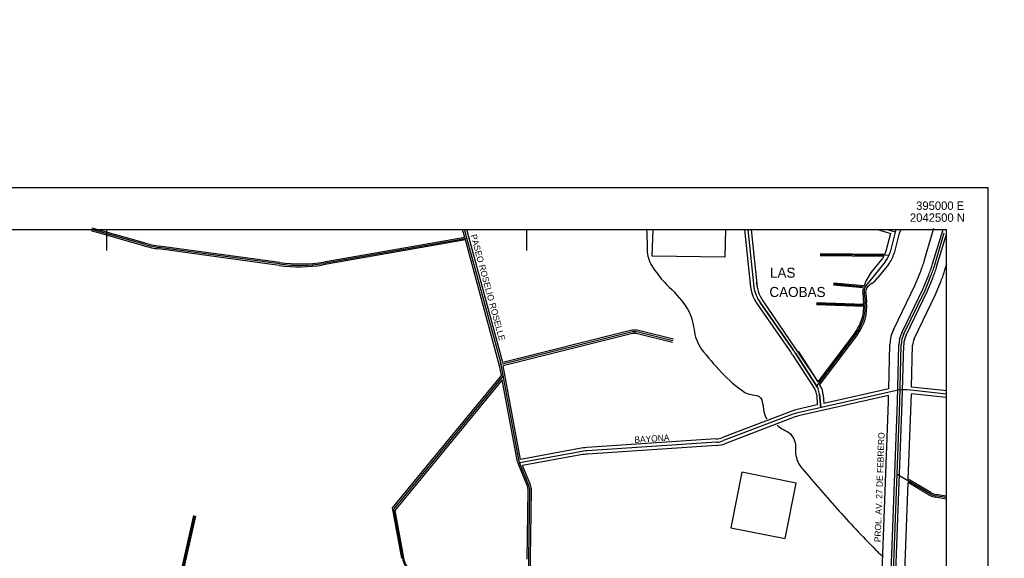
# Model space of a CAD drawing. Extents: x 389840 to 785025, y 2039290 to 4084025.
# Tile 7 of 8: x 393897 to 395069, y 2042108 to 2042750. Entities that reach past the tile are written whole.
import ezdxf

# ---------------------------------------------------------------- set-up
doc = ezdxf.new("R2010")
doc.units = 0
doc.linetypes.add('DASHED', pattern=[0])
doc.linetypes.add('PHANTOM', pattern=[0])
for name, color, linetype in [('1', 7, 'CONTINUOUS'), ('2', 7, 'CONTINUOUS'), ('25', 7, 'CONTINUOUS'), ('55', 7, 'CONTINUOUS'), ('8', 7, 'CONTINUOUS'), ('STREAM', 7, 'CONTINUOUS')]:
    doc.layers.add(name, color=color, linetype=linetype)

msp = doc.modelspace()

# ---------------------------------------------------------------- linework, layer by layer
at = {"layer": '1', "color": 0, "linetype": 'CONTINUOUS'}
for p, q in [((394046.0936, 2042481.9368), (393982.3568, 2042500)), ((394469.092, 2042343.0448), (394426.416, 2042500)), ((394929.5336, 2042500), (394939.1816, 2042497.0208)), ((394939.9192, 2042500), (394932.948, 2042472.8696)), ((394986.2312, 2042457.7632), (394997.412, 2042495.8152)), ((394428.9408, 2042489.3736), (394258.3192, 2042459.3784)), ((394205.9704, 2042458.9), (394062.2912, 2042478.5512)), ((394849.6168, 2042470.1664), (394931.7352, 2042469.1736)), ((394927.228, 2042461.5288), (394905.5728, 2042434.9056)), ((394903.3512, 2042431.3424), (394865.6352, 2042434.8104)), ((394975.0408, 2042428.28), (394981.624, 2042444.5392)), ((394902.1992, 2042423.7024), (394903.2304, 2042413.2024)), ((394949.4432, 2042375.4256), (394975.0408, 2042428.28)), ((394817.7864, 2042356.3632), (394778.3176, 2042412.8752)), ((394845.3096, 2042411.852), (394903.456, 2042409.7544)), ((394624.208, 2042377.4864), (394469.8504, 2042338.9968)), ((394674.4816, 2042367.22), (394632.9264, 2042377.4952)), ((394892.7128, 2042375.988), (394845.7032, 2042314)), ((394846.6232, 2042311.7304), (394820.2296, 2042352.7208)), ((394944.5656, 2042294.3288), (394946.3152, 2042362.552)), ((394491.4744, 2042223.544), (394469.092, 2042343.0448)), ((394472.372, 2042325.5336), (394341.644, 2042166.7432)), ((394939.12, 2042307.868), (394823.2848, 2042281.5664)), ((394846.6232, 2042311.7304), (394847.3144, 2042310.0336)), ((395000.284, 2042303.6872), (394953.644, 2042308.7112)), ((394848.98, 2042303.4752), (394850.6984, 2042288.0112)), ((394850.6984, 2042288.0112), (394848.98, 2042303.4752)), ((394928.9768, 2041870.4072), (394944.5656, 2042294.3288)), ((394817.3032, 2042279.76), (394734.6728, 2042248.3344)), ((394726.1488, 2042246.472), (394572.2688, 2042236.1688)), ((394564.0136, 2042235.1344), (394491.9912, 2042221.832)), ((394502.9848, 2042194.8), (394492.2528, 2042220.912)), ((394980.604, 2042185.0288), (394941.3944, 2042208.0952)), ((394501.9952, 2042056.1536), (394504.008, 2042189.4088)), ((395000, 2042180.4792), (394987.4984, 2042182.5336)), ((394341.644, 2042166.7432), (394352.4064, 2042108.2992)), ((394104.772, 2042158.744), (394088.956, 2042088.184))]:
    msp.add_line(p, q, dxfattribs=at)
for centre, radius, start, end in [((394078.294343, 2042595.556947), 118.09524, 254.176894, 262.211969), ((394904.207439, 2042480.253873), 29.67438, 320.875372, 345.590247), ((394230.506774, 2042638.297753), 181.067791, 262.212019, 278.835647), ((394850.3675, 2042497.683583), 141.607189, 337.957408, 343.625728), ((394917.498933, 2042425.205243), 15.37306, 140.875161, 159.010169), ((394917.498933, 2042425.205243), 15.37306, 159.010169, 185.609758), ((394850.474491, 2042408.019591), 53.010179, 322.824567, 5.610625), ((394628.584426, 2042359.934072), 18.09001, 76.111175, 104.001383), ((394977.68532, 2042361.747729), 31.38027, 154.158808, 178.530825), ((394824.552817, 2042300.761259), 24.57777, 6.339792, 22.164278), ((394824.552817, 2042300.761259), 24.57777, 6.339792, 22.164278), ((394948.909452, 2042264.754524), 44.21056, 83.852319, 102.792558), ((394833.16454, 2042238.053612), 44.6202, 102.792756, 110.822114), ((394724.175725, 2042275.935803), 29.5299, 273.8304, 290.82245), ((394577.071632, 2042164.434596), 71.89518, 93.830444, 100.464178), ((394504.67137, 2042226.015747), 13.42642, 190.608386, 202.343336), ((394490.369169, 2042189.614735), 13.64007, 359.134669, 22.343375), ((394990.738837, 2042202.256987), 19.98785, 239.532744, 260.669156), ((394380.829623, 2042113.533154), 28.90145, 190.433903, 227.02735)]:
    msp.add_arc(centre, radius, start, end, dxfattribs=at)
at = {"layer": '2', "color": 0, "linetype": 'CONTINUOUS'}
for p, q in [((394045.6912, 2042480.2336), (393981.9544, 2042498.2968)), ((394046.496, 2042483.64), (393982.7592, 2042501.7032)), ((394426.468, 2042490.5712), (394423.9048, 2042500)), ((394471.9976, 2042341.5936), (394428.9272, 2042500)), ((394759.7016, 2042500), (394766.7768, 2042431.0696)), ((394763.6608, 2042500), (394770.736, 2042431.0696)), ((394767.6192, 2042500), (394774.6944, 2042431.0696)), ((394918.044, 2042500), (394933.9136, 2042495.0992)), ((394933.524, 2042495.1992), (394928.1056, 2042474.1136)), ((394943.832, 2042495.7352), (394937.7904, 2042471.6256)), ((394974.0808, 2042463.6472), (394985.2616, 2042501.6992)), ((394983.6208, 2042459.0272), (394996.1072, 2042499.9896)), ((394988.8416, 2042456.4992), (395000.0224, 2042494.5512)), ((394427.316, 2042487.4552), (394257.9168, 2042457.6752)), ((394426.468, 2042490.5712), (394258.7216, 2042461.0816)), ((394468.1144, 2042337.404), (394427.316, 2042487.4552)), ((394205.568, 2042457.1968), (394061.8888, 2042476.848)), ((394206.3728, 2042460.6032), (394062.6936, 2042480.2544)), ((394849.6016, 2042468.9168), (394925.6224, 2042467.9976)), ((394849.632, 2042471.416), (394926.8648, 2042470.4824)), ((394923.3488, 2042464.684), (394916.0384, 2042455.6968)), ((394931.1072, 2042458.3736), (394918.428, 2042442.7864)), ((394998.3816, 2042451.8792), (395000.4432, 2042458.896)), ((394916.0384, 2042455.6968), (394910.6704, 2042449.0968)), ((394962.8904, 2042434.164), (394969.4736, 2042450.4232)), ((394972.4304, 2042429.544), (394979.0136, 2042445.8032)), ((394901.0728, 2042430.2968), (394865.5208, 2042433.5656)), ((394901.964, 2042432.7256), (394865.7496, 2042436.0552)), ((394937.2928, 2042381.3096), (394962.8904, 2042434.164)), ((394977.6512, 2042427.016), (394984.2344, 2042443.2752)), ((394987.1912, 2042422.396), (394993.7744, 2042438.6552)), ((394900.408, 2042423.5264), (394901.4392, 2042413.0264)), ((394903.9904, 2042423.8784), (394905.0216, 2042413.3784)), ((394946.8328, 2042376.6896), (394972.4304, 2042429.544)), ((394952.0536, 2042374.1616), (394977.6512, 2042427.016)), ((394961.5936, 2042369.5416), (394987.1912, 2042422.396)), ((394775.1616, 2042410.6704), (394814.6304, 2042354.1584)), ((394778.3176, 2042412.8752), (394817.7864, 2042356.3632)), ((394781.4736, 2042415.08), (394839.22, 2042330.3416)), ((394845.2648, 2042410.6032), (394901.6816, 2042408.568)), ((394845.3544, 2042413.1008), (394901.5936, 2042411.072)), ((394897.4888, 2042387.7184), (394898.3664, 2042389.8856)), ((394623.724, 2042379.4272), (394471.9976, 2042341.5936)), ((394624.692, 2042375.5456), (394472.1632, 2042337.512)), ((394674.0016, 2042365.2784), (394632.4464, 2042375.5536)), ((394674.9616, 2042369.1616), (394633.4064, 2042379.4368)), ((394891.2784, 2042377.076), (394846.8496, 2042318.4912)), ((394894.1472, 2042374.9), (394849.1856, 2042315.6128)), ((394820.2296, 2042352.7208), (394846.6232, 2042311.7304)), ((394823.4664, 2042354.8048), (394846.8496, 2042318.4912)), ((394931.4656, 2042310.1288), (394932.8192, 2042362.8984)), ((394941.6664, 2042294.4032), (394943.416, 2042362.6264)), ((394947.4648, 2042294.2544), (394949.2144, 2042362.4776)), ((394958.5264, 2042312.108), (394959.8112, 2042362.2056)), ((394468.1144, 2042337.404), (394467.4944, 2042340.7152)), ((394816.9928, 2042350.6368), (394843.3864, 2042309.6464)), ((394470.1856, 2042326.34), (394468.1136, 2042337.404)), ((394493.0496, 2042225.9936), (394472.1632, 2042337.512)), ((394839.22, 2042330.3416), (394846.7456, 2042318.652)), ((394470.1856, 2042326.34), (394340.084, 2042168.3096)), ((394471.2416, 2042320.7), (394343.204, 2042165.1768)), ((394489.5088, 2042223.176), (394471.2416, 2042320.7)), ((394849.348, 2042314.6096), (394849.86, 2042313.8144)), ((394931.4656, 2042310.1288), (394854.0008, 2042292.54)), ((395000.7016, 2042307.5648), (394958.5264, 2042312.108)), ((394931.26, 2042302.084), (394824.148, 2042277.7632)), ((394845.7584, 2042302.3216), (394846.384, 2042290.8104)), ((394853.4464, 2042302.7392), (394854.0008, 2042292.54)), ((394915.4856, 2041870.9032), (394931.0744, 2042294.8248)), ((394926.0784, 2041870.5136), (394941.6672, 2042294.4352)), ((394931.0696, 2042294.6752), (394931.26, 2042302.084)), ((394931.8752, 2041870.3008), (394947.464, 2042294.2224)), ((394954.6912, 2042202.3032), (394958.0568, 2042293.8328)), ((394958.0616, 2042293.9824), (394958.3256, 2042304.284)), ((394999.8664, 2042299.8096), (394958.3256, 2042304.284)), ((394815.9168, 2042283.4056), (394733.2864, 2042251.98)), ((394846.384, 2042290.8104), (394822.4216, 2042285.3696)), ((394818.6896, 2042276.1144), (394736.0592, 2042244.6888)), ((394725.888, 2042250.3632), (394572.008, 2042240.06)), ((394563.3056, 2042238.9696), (394493.0496, 2042225.9936)), ((394726.4096, 2042242.5808), (394572.5296, 2042232.2776)), ((394564.7216, 2042231.2992), (394495.4072, 2042218.4968)), ((394501.1352, 2042194.04), (394490.4032, 2042220.152)), ((394504.8344, 2042195.56), (394495.4072, 2042218.4968)), ((394981.4912, 2042186.5368), (394954.6912, 2042202.3032)), ((394500.7656, 2042107.1744), (394502.008, 2042189.4392)), ((394503.9952, 2042056.1232), (394506.008, 2042189.3784)), ((394948.1472, 2042024.3496), (394954.5448, 2042198.3288)), ((394979.7168, 2042183.5208), (394954.5448, 2042198.3288)), ((395000, 2042178.7056), (394987.2144, 2042180.8064)), ((395000, 2042182.2536), (394987.7824, 2042184.2608)), ((394340.084, 2042168.3096), (394351.1768, 2042108.0728)), ((394343.204, 2042165.176), (394353.636, 2042108.5256)), ((394103.552, 2042159.0176), (394087.736, 2042088.4576)), ((394105.992, 2042158.4704), (394090.176, 2042087.9104))]:
    msp.add_line(p, q, dxfattribs=at)
for points in [[(394946.3392, 2042500), (394943.832, 2042495.7352)], [(394849.348, 2042314.6096), (394849.1856, 2042315.6128)]]:
    msp.add_lwpolyline(points, dxfattribs=at)
for centre, radius, start, end in [((394078.696743, 2042597.260147), 118.09524, 254.176894, 262.211969), ((394077.891943, 2042593.853747), 118.09524, 254.176894, 262.211969), ((394904.207439, 2042480.253873), 24.67438, 336.670842, 345.590247), ((394904.207439, 2042480.253873), 34.67438, 320.875372, 345.590247), ((394230.104374, 2042636.594553), 181.067791, 262.212019, 278.835647), ((394230.909174, 2042640.000953), 181.067791, 262.212019, 278.835647), ((394904.207439, 2042480.253873), 24.67438, 320.875372, 330.216503), ((394838.2171, 2042503.567583), 141.607189, 337.957408, 343.625728), ((394847.7571, 2042498.947583), 141.607189, 337.957408, 343.625728), ((394968.224205, 2042407.975647), 70.734643, 144.454878, 159.509508), ((394852.9779, 2042496.419583), 141.607189, 337.957408, 343.625728), ((394862.5179, 2042491.799583), 141.607189, 337.957408, 343.625728), ((394816.213492, 2042439.343087), 50.07398, 180.364481, 214.931275), ((394816.213492, 2042439.343087), 42.37398, 180.364481, 214.931275), ((394923.921753, 2042414.044929), 24.926807, 120.957903, 140.001114), ((394896.112017, 2042457.661996), 26.819517, 303.973975, 326.313), ((394816.213492, 2042439.343087), 46.22398, 190.310747, 214.931275), ((394917.498933, 2042425.205243), 17.17306, 163.171492, 185.609758), ((394917.498933, 2042425.205243), 13.57306, 159.010169, 185.609758), ((394850.474491, 2042408.019591), 54.810179, 322.824567, 5.610625), ((394850.474491, 2042408.019591), 51.210179, 3.417172, 5.610625), ((394850.474491, 2042408.019591), 51.210179, 339.261317, 0.613594), ((394850.474491, 2042408.019591), 51.210179, 322.824567, 336.645303), ((394628.584426, 2042359.934072), 20.09001, 76.111175, 104.001383), ((394628.584426, 2042359.934072), 16.09001, 76.111175, 104.001383), ((394977.68532, 2042361.747729), 44.88027, 154.158808, 178.530825), ((394977.68532, 2042361.747729), 34.28027, 154.158808, 178.530825), ((394977.68532, 2042361.747729), 28.48027, 154.158808, 178.530825), ((394977.68532, 2042361.747729), 17.88027, 154.158808, 178.530825), ((394722.138307, 2042289.561146), 112.816641, 32.777075, 34.931125), ((394722.138307, 2042289.561146), 116.666641, 32.777075, 34.931125), ((394830.744567, 2042301.505782), 15.03588, 3.109008, 32.77745), ((394830.744567, 2042301.505782), 22.73588, 3.109008, 32.77745), ((394833.16454, 2042238.053612), 48.5202, 102.792756, 110.822114), ((394833.16454, 2042238.053612), 40.7202, 102.792756, 110.822114), ((394724.175725, 2042275.935803), 25.6299, 273.8304, 290.82245), ((394577.071632, 2042164.434596), 75.79518, 93.830444, 100.464178), ((394724.175725, 2042275.935803), 33.4299, 273.8304, 290.82245), ((394504.67137, 2042226.015747), 15.42642, 190.608386, 202.343336), ((394577.071632, 2042164.434596), 67.99518, 93.830444, 100.464178), ((394490.369169, 2042189.614735), 11.64007, 359.134669, 22.343375), ((394490.369169, 2042189.614735), 15.64007, 359.134669, 22.343375), ((394990.738837, 2042202.256987), 21.73785, 239.532744, 260.669156), ((394990.738837, 2042202.256987), 18.23785, 239.532744, 260.669156), ((394380.829623, 2042113.533154), 27.65145, 190.433903, 227.02735)]:
    msp.add_arc(centre, radius, start, end, dxfattribs=at)
at = {"layer": '25', "color": 0, "linetype": 'CONTINUOUS'}
for p, q in [((389950, 2042550), (395050, 2042550)), ((395050, 2039950), (395050, 2042550)), ((394000, 2042500), (394000, 2042475)), ((394500, 2042500), (394500, 2042475)), ((394500, 2042500), (394500, 2042475)), ((395000, 2042500), (395000, 2040000))]:
    msp.add_line(p, q, dxfattribs=at)
at = {"layer": '25', "color": 0, "linetype": 'CONTINUOUS', "const_width": 0.005}
msp.add_lwpolyline([(389890, 2042750), (395750, 2042750)], dxfattribs=at)
at = {"layer": '25', "color": 0, "linetype": 'CONTINUOUS'}
msp.add_lwpolyline([(390000, 2042500), (395000, 2042500), (395000, 2040000), (390000, 2040000), (390000, 2042500)], dxfattribs=at)
msp.add_lwpolyline([(390000, 2042500), (395000, 2042500), (395000, 2040000), (390000, 2040000), (390000, 2042500)], dxfattribs=at)
at = {"layer": '55', "color": 0, "linetype": 'DASHED'}
msp.add_lwpolyline([(394736.9368, 2042500), (394736.376, 2042467.0632), (394649.744, 2042468.0064), (394651.084, 2042500)], dxfattribs=at)
at = {"layer": '55', "color": 0, "linetype": 'CONTINUOUS'}
msp.add_lwpolyline([(394756.3544, 2042210.6304), (394743.2632, 2042144.6072), (394808.0912, 2042131.7528), (394821.1824, 2042197.776)], close=True, dxfattribs=at)
at = {"layer": '8', "color": 0, "linetype": 'PHANTOM'}
for points in [[(394643.1504, 2042499.2592, -0.01393), (394643.622661, 2042478.276029, 0.119675), (394648.136, 2042458.5496, 0.063709), (394669.982819, 2042431.377389, -0.05553), (394692.316, 2042404.4872, -0.086437), (394699.568601, 2042380.695177, 0.121117), (394708.1608, 2042357.8352, 0.022112), (394732.213382, 2042329.706869, 0.057146), (394760.1696, 2042305.8696, 0.08765), (394771.811426, 2042302.63964, -0.294925), (394780.2712, 2042297.1136, -0.024368), (394782.209027, 2042285.838051, 0.095978), (394785.6088, 2042275.1808, 0.153563), (394786.007167, 2042274.884423, -0.082522), (394786.4584, 2042274.6304)], [(394798.4072, 2042266.8904, 0.104456), (394806.059905, 2042261.487515, -0.062536), (394814.2632, 2042256.62, -0.198022), (394820.386018, 2042238.214366, 0.153919), (394825.4032, 2042218.7272, 0.008444), (394869.484377, 2042167.583946, 0.012966), (394915.7016, 2042118.3864, 0.011424), (394920.129471, 2042114.132362, 0.008607), (394924.7248, 2042110.0584)]]:
    msp.add_lwpolyline(points, format="xyb", dxfattribs=at)

# ---------------------------------------------------------------- texts
at = {"layer": '25', "color": 0, "linetype": 'CONTINUOUS'}
for s, width, p in [('395000 E', 0.999983, (394964.0136, 2042523.348)), ('2042500 N', 1.000062, (394956.6464, 2042509.12))]:
    msp.add_text(s, height=10.000008, dxfattribs=dict(at, width=width)).set_placement(p)
at = {"layer": '55', "color": 0, "linetype": 'CONTINUOUS'}
for s, p in [('LAS', (394789.9536, 2042442.456)), ('CAOBAS', (394789.3024, 2042419.4888))]:
    msp.add_text(s, height=12, dxfattribs=at).set_placement(p)
at = {"layer": 'STREAM', "color": 0, "linetype": 'CONTINUOUS'}
for s, rotation, p in [('PASEO ROSELIO ROSELLE', 285.210892, (394433.3664, 2042493.0608)), ('BAYONA', 3.830583, (394628.7576, 2042245.584)), ('PROL. AV. 27 DE FEBRERO', 87.894019, (394921.7264, 2042127.1848))]:
    msp.add_text(s, height=7.5, rotation=rotation, dxfattribs=at).set_placement(p)

doc.saveas('drawing.dxf')
